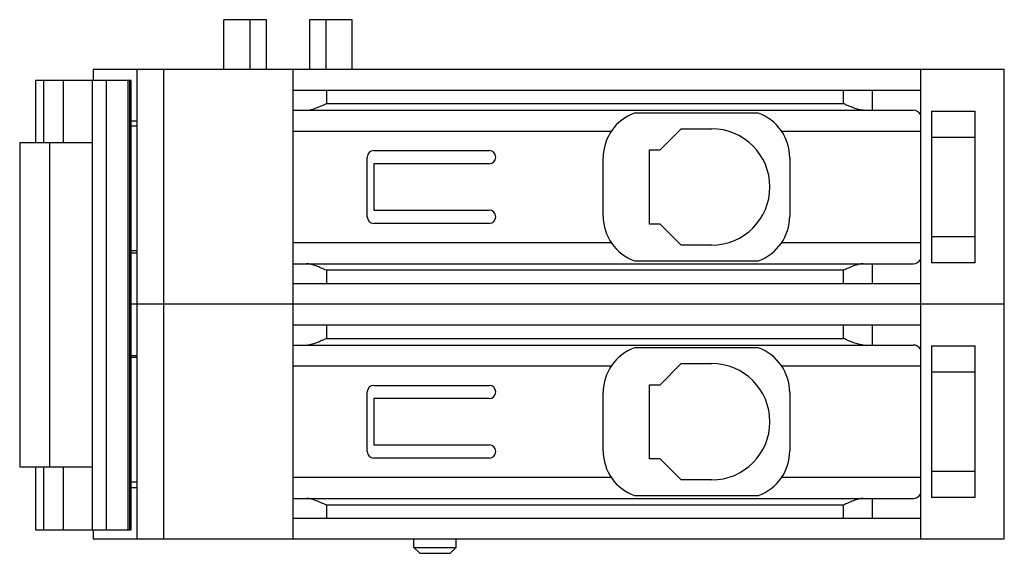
# Model space of a CAD drawing. Header units: millimetres. Extents: x 10.3 to 84.7, y 44.9 to 85.2.
import ezdxf

# ---------------------------------------------------------------- set-up
doc = ezdxf.new("R2010")
doc.units = ezdxf.units.MM
doc.header["$LTSCALE"] = 8.534923
doc.layers.get('0').update_dxf_attribs({"linetype": 'CONTINUOUS'})

msp = doc.modelspace()

# ---------------------------------------------------------------- linework, layer by layer
at = {"color": 7, "linetype": 'CONTINUOUS'}
for p, q in [((25.722, 81.491), (25.722, 85.241)), ((28.955, 85.241), (25.722, 85.241)), ((27.685, 85.241), (27.685, 81.491)), ((28.955, 81.491), (28.955, 85.241)), ((32.189, 85.241), (32.189, 81.491)), ((35.422, 85.241), (32.189, 85.241)), ((33.459, 81.491), (33.459, 85.241)), ((35.422, 81.491), (35.422, 85.241)), ((15.872, 81.491), (15.872, 80.641)), ((15.872, 81.491), (84.672, 81.491)), ((19.172, 45.991), (19.172, 81.491)), ((21.172, 81.491), (21.172, 45.991)), ((30.972, 45.991), (30.972, 81.491)), ((78.372, 45.991), (78.372, 81.491)), ((84.672, 45.991), (84.672, 81.491)), ((11.514, 80.641), (11.514, 75.927)), ((18.73, 80.641), (11.514, 80.641)), ((11.521, 75.927), (11.521, 80.641)), ((12.134, 75.927), (12.134, 80.641)), ((13.585, 80.641), (13.585, 75.927)), ((15.807, 46.677), (15.807, 80.641)), ((16.869, 46.677), (16.869, 80.641)), ((18.497, 46.677), (18.497, 80.641)), ((18.635, 46.677), (18.635, 80.641)), ((18.73, 46.677), (18.73, 80.641)), ((78.372, 79.891), (30.972, 79.891)), ((33.472, 79.891), (33.472, 78.891)), ((72.52, 78.891), (72.52, 79.891)), ((74.685, 79.891), (74.685, 78.391)), ((33.472, 78.891), (72.52, 78.891)), ((30.972, 78.391), (77.803, 78.391)), ((66.096, 78.177), (56.748, 78.177)), ((79.172, 78.323), (82.472, 78.323)), ((79.172, 78.323), (79.172, 66.859)), ((82.472, 66.859), (82.472, 78.323)), ((18.73, 77.591), (19.172, 77.591)), ((19.172, 77.191), (18.73, 77.191)), ((54.979, 76.791), (30.972, 76.791)), ((60.272, 76.991), (58.672, 75.391)), ((60.272, 76.991), (62.572, 76.991)), ((78.372, 76.791), (67.866, 76.791)), ((10.311, 75.927), (10.311, 51.427)), ((15.774, 75.927), (10.311, 75.927)), ((12.586, 51.427), (12.586, 75.927)), ((15.774, 75.927), (15.774, 51.427)), ((82.472, 76.341), (79.172, 76.341)), ((37.062, 75.341), (45.762, 75.341)), ((57.872, 69.791), (57.872, 75.391)), ((57.872, 75.391), (58.672, 75.391)), ((36.562, 70.341), (36.562, 74.841)), ((54.372, 70.391), (54.372, 74.791)), ((68.472, 74.791), (68.472, 70.391)), ((37.062, 74.341), (37.062, 70.841)), ((45.762, 74.341), (37.062, 74.341)), ((37.062, 70.841), (45.762, 70.841)), ((45.762, 69.841), (37.062, 69.841)), ((58.672, 69.791), (57.872, 69.791)), ((58.672, 69.791), (60.272, 68.191)), ((79.172, 68.841), (82.472, 68.841)), ((18.73, 67.791), (19.172, 67.791)), ((30.972, 68.391), (54.979, 68.391)), ((62.572, 68.191), (60.272, 68.191)), ((67.866, 68.391), (78.372, 68.391)), ((19.172, 67.591), (18.73, 67.591)), ((56.748, 67.005), (66.096, 67.005)), ((30.972, 66.791), (77.803, 66.791)), ((33.472, 66.291), (33.472, 65.291)), ((72.52, 66.291), (33.472, 66.291)), ((72.52, 65.291), (72.52, 66.291)), ((74.685, 66.791), (74.685, 65.291)), ((82.472, 66.859), (79.172, 66.859)), ((30.972, 65.291), (78.372, 65.291)), ((84.672, 63.741), (18.73, 63.741)), ((78.372, 62.141), (30.972, 62.141)), ((33.472, 62.141), (33.472, 61.141)), ((72.52, 61.141), (72.52, 62.141)), ((74.685, 62.141), (74.685, 60.641)), ((33.472, 61.141), (72.52, 61.141)), ((30.972, 60.641), (77.803, 60.641)), ((66.096, 60.427), (56.748, 60.427)), ((79.172, 60.573), (82.472, 60.573)), ((79.172, 60.573), (79.172, 49.109)), ((82.472, 49.109), (82.472, 60.573)), ((18.73, 59.841), (19.172, 59.841)), ((19.172, 59.691), (18.73, 59.691)), ((54.979, 59.041), (30.972, 59.041)), ((60.272, 59.241), (58.672, 57.641)), ((60.272, 59.241), (62.572, 59.241)), ((78.372, 59.041), (67.866, 59.041)), ((82.472, 58.591), (79.172, 58.591)), ((37.062, 57.591), (45.762, 57.591)), ((57.872, 57.641), (58.672, 57.641)), ((57.872, 52.041), (57.872, 57.641)), ((36.562, 52.591), (36.562, 57.091)), ((37.062, 56.591), (37.062, 53.091)), ((45.762, 56.591), (37.062, 56.591)), ((54.372, 52.641), (54.372, 57.041)), ((68.472, 57.041), (68.472, 52.641)), ((37.062, 53.091), (45.762, 53.091)), ((45.762, 52.091), (37.062, 52.091)), ((10.311, 51.427), (15.774, 51.427)), ((11.514, 51.427), (11.514, 46.677)), ((11.521, 46.677), (11.521, 51.427)), ((12.134, 46.677), (12.134, 51.427)), ((13.585, 51.427), (13.585, 46.677)), ((58.672, 52.041), (57.872, 52.041)), ((58.672, 52.041), (60.272, 50.441)), ((30.972, 50.641), (54.979, 50.641)), ((67.866, 50.641), (78.372, 50.641)), ((79.172, 51.091), (82.472, 51.091)), ((18.73, 50.291), (19.172, 50.291)), ((19.172, 49.841), (18.73, 49.841)), ((62.572, 50.441), (60.272, 50.441)), ((56.748, 49.255), (66.096, 49.255)), ((82.472, 49.109), (79.172, 49.109)), ((30.972, 49.041), (77.803, 49.041)), ((33.472, 48.541), (33.472, 47.541)), ((72.52, 48.541), (33.472, 48.541)), ((72.52, 47.541), (72.52, 48.541)), ((74.685, 49.041), (74.685, 47.541)), ((30.972, 47.541), (78.372, 47.541)), ((11.514, 46.677), (18.73, 46.677)), ((15.872, 46.677), (15.872, 45.991)), ((15.872, 45.991), (84.672, 45.991)), ((40.072, 45.341), (40.072, 45.991)), ((43.272, 45.341), (43.272, 45.991)), ((40.072, 45.341), (43.272, 45.341)), ((40.522, 44.891), (40.072, 45.341)), ((40.522, 44.891), (42.822, 44.891)), ((42.822, 44.891), (43.272, 45.341))]:
    msp.add_line(p, q, dxfattribs=at)
for centre, radius, start, end in [((57.972, 74.791), 3.6, 109.87177, 180), ((64.872, 74.791), 3.6, 0, 70.12823), ((62.572, 72.591), 4.4, 270, 90), ((37.062, 74.841), 0.5, 90, 180), ((45.762, 74.841), 0.5, 270, 90), ((45.762, 70.341), 0.5, 270, 90), ((37.062, 70.341), 0.5, 180, 270), ((57.972, 70.391), 3.6, 180, 250.12823), ((64.872, 70.391), 3.6, 289.87177, 360), ((57.972, 57.041), 3.6, 109.87177, 180), ((64.872, 57.041), 3.6, 0, 70.12823), ((62.572, 54.841), 4.4, 270, 90), ((37.062, 57.091), 0.5, 90, 180), ((45.762, 57.091), 0.5, 270, 90), ((45.762, 52.591), 0.5, 270, 90), ((37.062, 52.591), 0.5, 180, 270), ((57.972, 52.641), 3.6, 180, 250.12823), ((64.872, 52.641), 3.6, 289.87177, 360)]:
    msp.add_arc(centre, radius, start, end, dxfattribs=at)
for centre, start_param, end_param in [((77.803, 76.791), -0.663892, 0), ((77.803, 68.391), -3.141593, -2.477701), ((77.803, 59.041), -0.663892, 0), ((77.803, 50.641), -3.141593, -2.477701)]:
    msp.add_ellipse(centre, major_axis=(0, 1.6), ratio=0.57735, start_param=start_param, end_param=end_param, dxfattribs=at)
for points, knots in [([(31.972, 78.391), (32.031, 78.391), (32.151, 78.403), (32.397, 78.456), (32.711, 78.563), (33.089, 78.72), (33.344, 78.834), (33.472, 78.891)], [0, 0, 0, 0, 0.11001, 0.226652, 0.474191, 0.734279, 1, 1, 1, 1]), ([(74.02, 78.391), (73.9, 78.391), (73.65, 78.438), (73.282, 78.562), (72.903, 78.72), (72.649, 78.834), (72.52, 78.891)], [0, 0, 0, 0, 0.226332, 0.474067, 0.734297, 1, 1, 1, 1]), ([(33.472, 66.291), (33.344, 66.349), (33.089, 66.462), (32.711, 66.62), (32.342, 66.744), (32.092, 66.791), (31.972, 66.791)], [0, 0, 0, 0, 0.265681, 0.525924, 0.77367, 1, 1, 1, 1]), ([(74.02, 66.791), (73.962, 66.791), (73.842, 66.78), (73.596, 66.726), (73.282, 66.619), (72.903, 66.462), (72.649, 66.349), (72.52, 66.291)], [0, 0, 0, 0, 0.110016, 0.226462, 0.474049, 0.73419, 1, 1, 1, 1]), ([(31.972, 60.641), (32.031, 60.641), (32.151, 60.653), (32.397, 60.706), (32.711, 60.813), (33.089, 60.97), (33.344, 61.084), (33.472, 61.141)], [0, 0, 0, 0, 0.11001, 0.226652, 0.474191, 0.734279, 1, 1, 1, 1]), ([(74.02, 60.641), (73.9, 60.641), (73.65, 60.688), (73.282, 60.812), (72.903, 60.97), (72.649, 61.084), (72.52, 61.141)], [0, 0, 0, 0, 0.226332, 0.474067, 0.734297, 1, 1, 1, 1]), ([(33.472, 48.541), (33.344, 48.599), (33.089, 48.712), (32.711, 48.87), (32.342, 48.994), (32.092, 49.041), (31.972, 49.041)], [0, 0, 0, 0, 0.265681, 0.525924, 0.77367, 1, 1, 1, 1]), ([(74.02, 49.041), (73.962, 49.041), (73.842, 49.03), (73.596, 48.976), (73.282, 48.869), (72.903, 48.712), (72.649, 48.599), (72.52, 48.541)], [0, 0, 0, 0, 0.110016, 0.226462, 0.474049, 0.73419, 1, 1, 1, 1])]:
    msp.add_open_spline(points, degree=3, knots=knots, dxfattribs=at)

doc.saveas('drawing.dxf')
